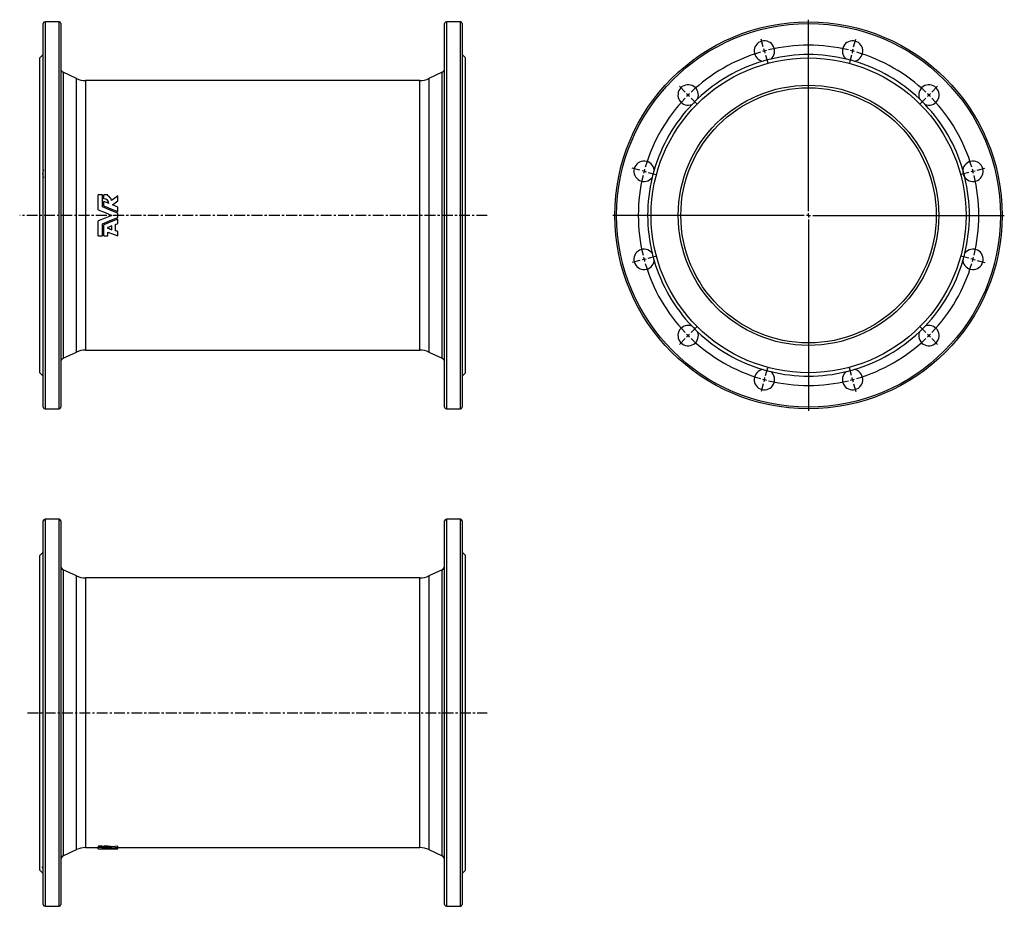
# Model space of a CAD drawing. Extents: x 11 to 1168, y -110 to 932.
import ezdxf

# ---------------------------------------------------------------- set-up
doc = ezdxf.new("R2010")
doc.units = 0
doc.linetypes.add('CENTERX2', pattern=[20.32, 12.7, -2.54, 2.54, -2.54])
doc.layers.get('0').update_dxf_attribs({"linetype": 'CONTINUOUS'})
doc.layers.add('FORMAT', color=7, linetype='CONTINUOUS')

# ---------------------------------------------------------------- blocks, each defined once
blk = doc.blocks.new('SW_CENTERMARKSYMBOL_0')
at = {"layer": 'FORMAT', "color": 0}
for p, q in [((0, 5), (0, 230)), ((-5, 0), (-230, 0)), ((0, 0), (-2.5, 0)), ((0, 0), (0, 2.5)), ((0, 0), (0, -2.5)), ((0, 0), (2.5, 0)), ((5, 0), (230, 0)), ((0, -5), (0, -230))]:
    blk.add_line(p, q, dxfattribs=at)
blk = doc.blocks.new('SW_CENTERMARKSYMBOL_1')
at = {"layer": 'FORMAT', "color": 0}
for p, q in [((-1.3, 4.8), (-3.8, 14)), ((104.8, 4.8), (107.3, 14)), ((0, 0), (-0.6, 2.4)), ((0, 0), (0.6, -2.4)), ((103.5, 0), (102.9, -2.4)), ((103.5, 0), (104.2, 2.4)), ((1.3, -4.8), (3.8, -14)), ((102.2, -4.8), (99.8, -14)), ((51.8, -188.2), (51.8, -17.5)), ((-93.2, -48.2), (-99.9, -41.5)), ((196.7, -48.2), (203.4, -41.5)), ((-89.7, -51.8), (-91.4, -50)), ((-89.7, -51.8), (-87.9, -53.5)), ((-86.1, -55.3), (-79.4, -62)), ((189.6, -55.3), (182.9, -62)), ((193.2, -51.8), (191.4, -53.5)), ((193.2, -51.8), (195, -50)), ((-146.3, -140.1), (-155.4, -137.7)), ((249.8, -140.1), (259, -137.7)), ((-141.4, -141.4), (-143.8, -140.8)), ((-141.4, -141.4), (-139, -142.1)), ((-136.6, -142.7), (-127.4, -145.2)), ((240.1, -142.7), (230.9, -145.2)), ((244.9, -141.4), (242.5, -142.1)), ((244.9, -141.4), (247.4, -140.8)), ((46.8, -193.2), (-123.9, -193.2)), ((51.8, -193.2), (49.3, -193.2)), ((51.8, -193.2), (51.8, -190.7)), ((51.8, -193.2), (51.8, -195.7)), ((51.8, -193.2), (54.3, -193.2)), ((56.8, -193.2), (227.5, -193.2)), ((51.8, -198.2), (51.8, -368.9)), ((-136.6, -243.7), (-127.4, -241.2)), ((240.1, -243.7), (230.9, -241.2)), ((-146.3, -246.2), (-155.4, -248.7)), ((-141.4, -244.9), (-143.8, -245.6)), ((-141.4, -244.9), (-139, -244.3)), ((244.9, -244.9), (242.5, -244.3)), ((244.9, -244.9), (247.4, -245.6)), ((249.8, -246.2), (259, -248.7)), ((-89.7, -334.6), (-91.4, -336.4)), ((-89.7, -334.6), (-87.9, -332.8)), ((-86.1, -331.1), (-79.4, -324.4)), ((189.6, -331.1), (182.9, -324.4)), ((193.2, -334.6), (191.4, -332.8)), ((193.2, -334.6), (195, -336.4)), ((-93.2, -338.1), (-99.9, -344.9)), ((196.7, -338.1), (203.4, -344.9)), ((1.3, -381.5), (3.8, -372.4)), ((102.2, -381.5), (99.8, -372.4)), ((-1.3, -391.2), (-3.8, -400.4)), ((0, -386.4), (-0.6, -388.8)), ((0, -386.4), (0.6, -384)), ((103.5, -386.4), (102.9, -384)), ((103.5, -386.4), (104.2, -388.8)), ((104.8, -391.2), (107.3, -400.4))]:
    blk.add_line(p, q, dxfattribs=at)
for start, end in [(105, 105.7162), (104.2838, 105), (76.4324, 103.5676), (75, 75.7162), (74.2838, 75), (106.4324, 133.5676), (46.4324, 73.5676), (136.4324, 163.5676), (135, 135.7162), (134.2838, 135), (45, 45.7162), (44.2838, 45), (16.4324, 43.5676), (166.4324, 193.5676), (165, 165.7162), (164.2838, 165), (15, 15.7162), (14.2838, 15), (346.4324, 13.5676), (194.2838, 195), (345, 345.7162), (195, 195.7162), (196.4324, 223.5676), (316.4324, 343.5676), (344.2838, 345), (224.2838, 225), (225, 225.7162), (314.2838, 315), (315, 315.7162), (226.4324, 253.5676), (286.4324, 313.5676), (254.2838, 255), (255, 255.7162), (256.4324, 283.5676), (284.2838, 285), (285, 285.7162)]:
    blk.add_arc((51.8, -193.2), 200, start, end, dxfattribs=at)

msp = doc.modelspace()

# ---------------------------------------------------------------- linework, layer by layer
at = {"color": 7, "linetype": 'CONTINUOUS'}
for p, q in [((38.5, 476.5), (38.5, 927.5)), ((57, 929.5), (40.5, 929.5)), ((59, 927.5), (59, 702)), ((510, 476.5), (510, 927.5)), ((528.5, 929.5), (512, 929.5)), ((530.5, 927.5), (530.5, 702)), ((38.5, 891), (34.5, 887)), ((534.5, 887), (530.5, 891)), ((34.5, 702), (34.5, 887)), ((534.5, 702), (534.5, 887)), ((77.6, 862.9), (61.9, 870.2)), ((507.1, 870.2), (491.4, 862.9)), ((480.9, 860.5), (88.1, 860.5)), ((103.1, 708.6), (103.1, 726.2)), ((107.9, 726.2), (103.1, 726.2)), ((107.9, 711.9), (107.9, 726.2)), ((114.3, 726.2), (109.7, 726.2)), ((109.7, 721.6), (109.7, 726.2)), ((109.7, 721.6), (109.7, 721.4)), ((109.7, 713.1), (109.7, 718.3)), ((115.7, 715.8), (109.7, 718.3)), ((114.3, 724.8), (114.3, 726.2)), ((119.6, 714.2), (126, 719.1)), ((119.7, 714.2), (126, 718.9)), ((126, 719.1), (126, 725)), ((126, 719.1), (126, 718.9)), ((103.1, 708.5), (103.1, 708.6)), ((109.7, 713.1), (109.7, 713)), ((126, 711.6), (119.6, 714.2)), ((126, 706.4), (126, 711.6)), ((126, 706.4), (126, 706.4)), ((34.5, 517), (34.5, 702)), ((59, 702), (59, 476.5)), ((103.1, 695.5), (103.1, 695.5)), ((103.1, 677.9), (103.1, 695.5)), ((126, 699.6), (126, 704.4)), ((126, 697.7), (126, 697.6)), ((126, 692.5), (126, 697.6)), ((530.5, 702), (530.5, 476.5)), ((534.5, 517), (534.5, 702)), ((107.9, 677.9), (107.9, 692.2)), ((109.7, 691), (109.7, 690.9)), ((109.7, 677.9), (109.7, 690.9)), ((119.1, 689.7), (113.5, 687.3)), ((113.5, 687.3), (119.1, 685.1)), ((113.6, 687.4), (119.1, 685.3)), ((119.1, 685.1), (119.1, 689.7)), ((123.5, 691.4), (126, 692.5)), ((123.5, 683.9), (123.5, 691.4)), ((126, 683.2), (123.5, 684.1)), ((126, 683), (123.5, 683.9)), ((126, 683.2), (126, 683)), ((126, 677.9), (126, 683)), ((103.1, 677.9), (107.9, 677.9)), ((109.7, 677.9), (114.3, 677.9)), ((114.3, 677.9), (114.3, 682.4)), ((114.3, 682.4), (126, 677.9)), ((61.9, 533.9), (77.6, 541.2)), ((88.1, 543.5), (480.9, 543.5)), ((491.4, 541.2), (507.1, 533.9)), ((34.5, 517), (38.5, 513)), ((530.5, 513), (534.5, 517)), ((40.5, 474.5), (57, 474.5)), ((512, 474.5), (528.5, 474.5)), ((38.5, -108.3), (38.5, 342.7)), ((57, 344.7), (40.5, 344.7)), ((59, 342.7), (59, -108.3)), ((510, -108.3), (510, 342.7)), ((528.5, 344.7), (512, 344.7)), ((530.5, 342.7), (530.5, -108.3)), ((38.5, 306.2), (34.5, 302.2)), ((34.5, -67.8), (34.5, 302.2)), ((534.5, 302.2), (530.5, 306.2)), ((534.5, -67.8), (534.5, 302.2)), ((77.6, 278), (61.9, 285.3)), ((507.1, 285.3), (491.4, 278)), ((480.9, 275.7), (88.1, 275.7)), ((61.9, -51), (77.6, -43.7)), ((88.1, -41.3), (103.1, -41.3)), ((107.9, -39.5), (103.1, -39.5)), ((103.1, -39.5), (103.1, -41)), ((107.9, -41), (103.1, -41)), ((103.1, -42.7), (103.1, -41)), ((107.9, -39.5), (107.9, -41)), ((109.7, -41.1), (107.9, -41)), ((107.9, -42.5), (107.9, -41)), ((114.3, -39.5), (109.7, -39.5)), ((109.7, -41), (109.7, -39.5)), ((114.3, -41), (109.7, -41)), ((109.7, -41.6), (109.7, -41)), ((109.7, -42), (109.7, -41.6)), ((109.7, -42.5), (109.7, -42)), ((115.7, -42.2), (109.7, -42)), ((114.3, -41), (114.3, -39.5)), ((114.3, -41.2), (114.3, -41)), ((118.8, -41.9), (118.8, -40.4)), ((119.1, -42.8), (126, -42.8)), ((119.6, -42.4), (126, -41.9)), ((126, -42.6), (119.6, -42.4)), ((126, -41.2), (126, -39.7)), ((126, -41.9), (126, -41.2)), ((126, -41.3), (480.9, -41.3)), ((126, -42.6), (126, -41.9)), ((126, -42.8), (126, -42.6)), ((126, -42.8), (126, -42.8)), ((126, -42.8), (126, -42.8)), ((491.4, -43.7), (507.1, -51)), ((34.5, -67.8), (38.5, -71.8)), ((530.5, -71.8), (534.5, -67.8)), ((40.5, -110.3), (57, -110.3)), ((512, -110.3), (528.5, -110.3))]:
    msp.add_line(p, q, dxfattribs=at)
at = {"color": 8, "linetype": 'CONTINUOUS'}
for p, q in [((40.5, 929.5), (40.5, 474.5)), ((57, 702), (57, 929.5)), ((512, 929.5), (512, 474.5)), ((528.5, 702), (528.5, 929.5)), ((61.9, 870.2), (61.9, 702)), ((507.1, 533.9), (507.1, 870.2)), ((77.6, 702), (77.6, 862.9)), ((88.1, 860.5), (88.1, 702)), ((480.9, 702), (480.9, 860.5)), ((491.4, 862.9), (491.4, 541.2)), ((57, 474.5), (57, 702)), ((61.9, 702), (61.9, 533.9)), ((77.6, 541.2), (77.6, 702)), ((88.1, 702), (88.1, 543.5)), ((480.9, 543.5), (480.9, 702)), ((528.5, 474.5), (528.5, 702)), ((40.5, 344.7), (40.5, -110.3)), ((57, -110.3), (57, 344.7)), ((512, 344.7), (512, -110.3)), ((528.5, -110.3), (528.5, 344.7)), ((61.9, 285.3), (61.9, -51)), ((77.6, -43.7), (77.6, 278)), ((491.4, 278), (491.4, -43.7)), ((507.1, -51), (507.1, 285.3)), ((88.1, 275.7), (88.1, -41.3)), ((480.9, -41.3), (480.9, 275.7))]:
    msp.add_line(p, q, dxfattribs=at)
at = {"color": 7, "linetype": 'CONTINUOUS', "flags": 128}
for points in [[(126, 725), (122.4, 722.3), (118.8, 719.6)], [(103.1, 708.6), (111.1, 705.3), (119.1, 702)], [(103.1, 708.5), (111.1, 705.3), (119.1, 702)], [(126, 704.4), (116.9, 708.2), (107.9, 711.9)], [(109.7, 713.1), (117.9, 709.8), (126, 706.4)], [(109.7, 713), (117.9, 709.7), (126, 706.4)], [(119.1, 702), (111.1, 698.7), (103.1, 695.5)], [(119.1, 702), (111.1, 698.8), (103.1, 695.5)], [(107.9, 692.2), (116.9, 695.9), (126, 699.6)], [(126, 697.7), (117.9, 694.4), (109.7, 691)], [(126, 697.6), (117.9, 694.3), (109.7, 690.9)], [(103.1, -42.7), (111.1, -42.8), (119.1, -42.8)], [(126, -42.8), (116.9, -42.7), (107.9, -42.5)], [(109.7, -42.5), (117.9, -42.7), (126, -42.8)], [(126, -39.7), (122.4, -40.1), (118.8, -40.4)], [(126, -41.2), (122.4, -41.6), (118.8, -41.9)], [(38.5, -66.6), (38.2, -66), (37.9, -65.5), (37.7, -65.1), (37.6, -64.7), (37.5, -64.4), (37.6, -64.2), (37.7, -64.1), (37.9, -64), (38.1, -64), (38.5, -64.1)]]:
    msp.add_lwpolyline(points, dxfattribs=at)
at = {"color": 7, "linetype": 'CONTINUOUS'}
for radius in [227.5, 185, 153, 150]:
    msp.add_circle((937.5, 702), radius, dxfattribs=at)
at = {"color": 8, "linetype": 'CONTINUOUS'}
msp.add_circle((937.5, 702), 225.5, dxfattribs=at)
at = {"color": 7, "linetype": 'CONTINUOUS'}
for centre, radius, start, end in [((40.5, 927.5), 2, 90, 180), ((57, 927.5), 2, 0, 90), ((512, 927.5), 2, 90, 180), ((528.5, 927.5), 2, 0, 90), ((885.7, 895.2), 12, 307.8598, 262.1402), ((989.3, 895.2), 12, 277.8598, 232.1402), ((937.5, 702), 189, 76.4134, 103.5866), ((937.5, 702), 189, 106.4134, 133.5866), ((937.5, 702), 189, 103.5866, 106.4134), ((937.5, 702), 189, 73.5866, 76.4134), ((937.5, 702), 189, 46.4134, 73.5866), ((64, 874.7), 5, 180, 245), ((505, 874.7), 5, 295, 0), ((88.1, 885.5), 25, 245, 270), ((480.9, 885.5), 25, 270, 295), ((796.1, 843.5), 12, 337.8598, 292.1402), ((1078.9, 843.5), 12, 247.8598, 202.1402), ((937.5, 702), 189, 133.5866, 136.4134), ((937.5, 702), 189, 43.5866, 46.4134), ((937.5, 702), 189, 136.4134, 163.5866), ((937.5, 702), 189, 16.4134, 43.5866), ((744.3, 753.8), 12, 7.8598, 322.1402), ((1130.7, 753.8), 12, 217.8598, 172.1402), ((48.2, 750.9), 10.6, 154.9877, 205.0123), ((937.5, 702), 189, 163.5866, 166.4134), ((1130.7, 753.8), 12, 172.1601, 217.8398), ((937.5, 702), 189, 13.5866, 16.4134), ((937.5, 702), 189, 166.4134, 193.5866), ((937.5, 702), 189, 346.4134, 13.5866), ((109.7, 715.6), 5.95, 1.926, 89.9032), ((109.7, 715.5), 5.91, 3.3677, 90.2501), ((111.7, 718.1), 7.19, 11.8837, 69.1045), ((744.3, 650.3), 12, 37.8598, 352.1402), ((1130.7, 650.3), 12, 187.8598, 142.1402), ((937.5, 702), 189, 193.5866, 196.4134), ((937.5, 702), 189, 196.4134, 223.5866), ((937.5, 702), 189, 316.4134, 343.5866), ((937.5, 702), 189, 343.5866, 346.4134), ((796.1, 560.6), 12, 67.8598, 22.1402), ((937.5, 702), 189, 223.5866, 226.4134), ((1078.9, 560.6), 12, 157.8598, 112.1402), ((937.5, 702), 189, 313.5866, 316.4134), ((937.5, 702), 189, 226.4134, 253.5866), ((937.5, 702), 189, 286.4134, 313.5866), ((64, 529.3), 5, 115, 180), ((88.1, 518.5), 25, 90, 115), ((480.9, 518.5), 25, 65, 90), ((505, 529.3), 5, 0, 65), ((885.7, 508.8), 12, 97.8598, 52.1402), ((937.5, 702), 189, 253.5866, 256.4134), ((989.3, 508.8), 12, 127.8598, 82.1402), ((937.5, 702), 189, 283.5866, 286.4134), ((937.5, 702), 189, 256.4134, 283.5866), ((40.5, 476.5), 2, 180, 270), ((57, 476.5), 2, 270, 0), ((512, 476.5), 2, 180, 270), ((528.5, 476.5), 2, 270, 0), ((40.5, 342.7), 2, 90, 180), ((57, 342.7), 2, 0, 90), ((512, 342.7), 2, 90, 180), ((528.5, 342.7), 2, 0, 90), ((64, 289.8), 5, 180, 245), ((505, 289.8), 5, 295, 0), ((88.1, 300.7), 25, 245, 270), ((480.9, 300.7), 25, 270, 295), ((88.1, -66.3), 25, 90, 115), ((111.1, -57.6), 16, 73.4752, 94.9235), ((114.3, -55.4), 15.6, 73.3104, 89.9342), ((114.3, -56.8), 15.5, 73.1814, 89.9066), ((480.9, -66.3), 25, 65, 90), ((64, -55.5), 5, 115, 180), ((505, -55.5), 5, 0, 65), ((40.5, -108.3), 2, 180, 270), ((57, -108.3), 2, 270, 0), ((512, -108.3), 2, 180, 270), ((528.5, -108.3), 2, 270, 0)]:
    msp.add_arc(centre, radius, start, end, dxfattribs=at)
at = {"layer": 'FORMAT', "linetype": 'CENTERX2'}
for p, q in [((560.1, 702), (10.8, 702)), ((20, 117.2), (560.1, 117.2))]:
    msp.add_line(p, q, dxfattribs=at)

# ---------------------------------------------------------------- block references
at = {"layer": 'FORMAT'}
for name, p in [('SW_CENTERMARKSYMBOL_0', (937.5, 702)), ('SW_CENTERMARKSYMBOL_1', (885.7, 895.2))]:
    msp.add_blockref(name, p, dxfattribs=at)

doc.saveas('drawing.dxf')
